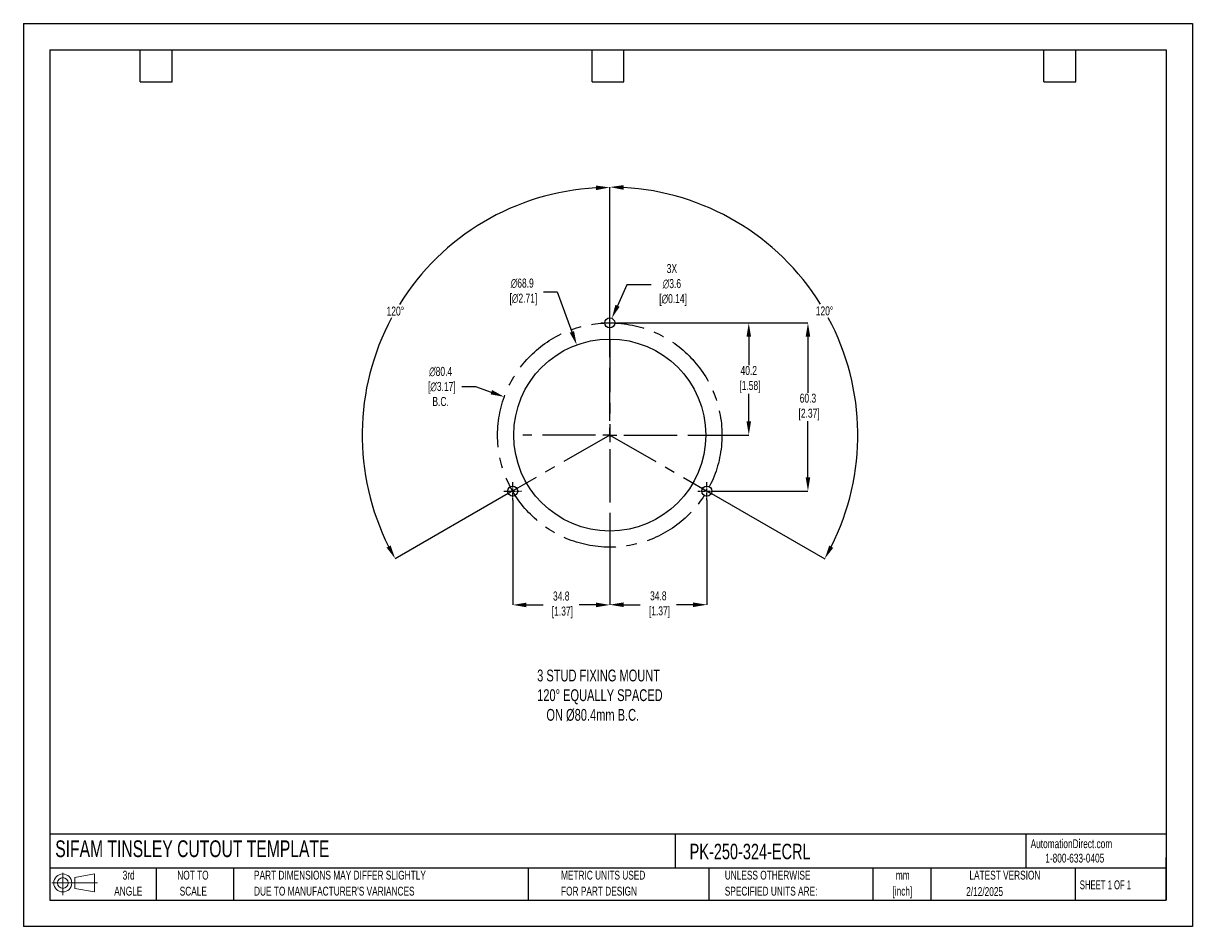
# Model space of a CAD drawing. Header units: millimetres. Extents: x 0 to 419, y 0 to 324.
import ezdxf

# ---------------------------------------------------------------- set-up
doc = ezdxf.new("R2010")
doc.units = ezdxf.units.MM
doc.header["$LTSCALE"] = 1.5
doc.header["$PDSIZE"] = -1
doc.linetypes.add('CENTERX2', pattern=[20.32, 12.7, -2.54, 2.54, -2.54])
for name, color, linetype in [('1', 7, 'Continuous'), ('CENTER', 40, 'CENTERX2'), ('SLD-DEFPOINTS', 7, 'Continuous')]:
    doc.layers.add(name, color=color, linetype=linetype)
doc.layers.add('DIMENSIONS', color=140, linetype='Continuous', lineweight=25)
doc.layers.add('TEXT', color=140, linetype='Continuous', lineweight=25)
doc.styles.add('SLDTEXTSTYLE0', font='TXT', dxfattribs={"width": 0.7})
doc.styles.add('SLDTEXTSTYLE1', font='TXT', dxfattribs={"width": 0.65})
doc.dimstyles.new('SLDDIMSTYLE0', dxfattribs={"dimtxt": 3.237012, "dimasz": 4.953, "dimexe": 0, "dimexo": 0.0625, "dimgap": 0.809253, "dimtad": 0, "dimtih": 1, "dimtoh": 1, "dimrnd": 1e-09, "dimzin": 12, "dimdsep": 46, "dimtxsty": 'SLDTEXTSTYLE0', "dimsah": 1, "dimcen": 0, "dimadec": 0, "dimazin": 3, "dimtfac": 1, "dimtofl": 0, "dimtmove": 0, "dimatfit": 3, "dimfxl": 0, "dimfrac": 2, "dimtolj": 1, "dimtzin": 12, "dimarcsym": 0})

# ---------------------------------------------------------------- blocks, each defined once
blk = doc.blocks.new('Block11')
at = {"color": 7, "linetype": 'Continuous', "lineweight": 18}
for p, q in [((0, 4.32), (16.31, 4.32)), ((3.88, 7.97), (3.88, 0)), ((8.22, 6.25), (15.26, 7.55)), ((8.22, 2.39), (8.22, 6.25)), ((15.26, 7.55), (15.26, 1.1)), ((8.22, 2.39), (15.26, 1.1))]:
    blk.add_line(p, q, dxfattribs=at)
for radius in [3.23, 1.93]:
    blk.add_circle((3.88, 4.32), radius, dxfattribs=at)
blk = doc.blocks.new('Block12')
at = {"layer": 'SLD-DEFPOINTS'}
blk.add_blockref('Block11', (0, 0), dxfattribs=at)
blk = doc.blocks.new('SW_NOTE_0_1')
at = {"layer": 'TEXT', "color": 0, "linetype": 'CENTERX2', "lineweight": 18, "char_height": 3.175, "attachment_point": 2, "style": 'SLDTEXTSTYLE0'}
for s, insert in [('mm', (4.27, 4.09)), ('[inch]', (4.14, -1.64))]:
    blk.add_mtext(s, dxfattribs=dict(at, insert=insert))
blk = doc.blocks.new('SW_NOTE_0_2')
at = {"layer": 'TEXT', "color": 0, "linetype": 'CENTERX2', "lineweight": 18, "char_height": 3.175, "attachment_point": 1, "style": 'SLDTEXTSTYLE0'}
for s, insert in [('UNLESS OTHERWISE', (0, 4.09)), ('SPECIFIED UNITS ARE:', (0, -1.64))]:
    blk.add_mtext(s, dxfattribs=dict(at, insert=insert))
blk = doc.blocks.new('SW_NOTE_0_3')
at = {"layer": 'TEXT', "color": 0, "linetype": 'CENTERX2', "lineweight": 18, "char_height": 3.175, "attachment_point": 1, "style": 'SLDTEXTSTYLE0'}
for s, insert in [('PART DIMENSIONS MAY DIFFER SLIGHTLY', (0, 4.09)), ("DUE TO MANUFACTURER'S VARIANCES", (0, -1.64))]:
    blk.add_mtext(s, dxfattribs=dict(at, insert=insert))
blk = doc.blocks.new('SW_NOTE_0_4')
at = {"layer": 'TEXT', "color": 0, "linetype": 'CENTERX2', "lineweight": 18, "char_height": 3.175, "attachment_point": 2, "style": 'SLDTEXTSTYLE0'}
for s, insert in [('NOT TO', (7.89, 4.09)), ('SCALE', (8.03, -1.64))]:
    blk.add_mtext(s, dxfattribs=dict(at, insert=insert))
blk = doc.blocks.new('SW_NOTE_0_5')
at = {"layer": 'TEXT', "color": 0, "linetype": 'CENTERX2', "lineweight": 18, "char_height": 3.175, "attachment_point": 2, "style": 'SLDTEXTSTYLE0'}
for s, insert in [('3rd', (3.47, 4.09)), ('ANGLE', (3.33, -1.64))]:
    blk.add_mtext(s, dxfattribs=dict(at, insert=insert))
blk = doc.blocks.new('SW_NOTE_0_6')
at = {"layer": 'TEXT', "color": 0, "linetype": 'CENTERX2', "lineweight": 18, "char_height": 3.175, "attachment_point": 1, "style": 'SLDTEXTSTYLE0'}
for s, insert in [('METRIC UNITS USED', (0, 4.09)), ('FOR PART DESIGN', (0, -1.64))]:
    blk.add_mtext(s, dxfattribs=dict(at, insert=insert))
blk = doc.blocks.new('SW_CENTERMARKSYMBOL_0')
at = {"layer": 'CENTER', "color": 0}
for p, q in [((0, 5.08), (0, 31.2)), ((-5.08, 0), (-31.2, 0)), ((0, 0), (-2.54, 0)), ((0, 0), (0, 2.54)), ((0, 0), (0, -2.54)), ((0, 0), (2.54, 0)), ((5.08, 0), (31.2, 0)), ((0, -5.08), (0, -31.2))]:
    blk.add_line(p, q, dxfattribs=at)
blk = doc.blocks.new('*D23')
at = {"layer": 'Defpoints', "color": 0}
for p in [(213.38, 216.45), (248.18, 156.15), (281.22, 156.15)]:
    blk.add_point(p, dxfattribs=at)
at = {"layer": 'DIMENSIONS', "color": 0, "lineweight": -2}
for p, q in [((213.44, 216.45), (281.22, 216.45)), ((281.22, 211.5), (281.22, 191.43)), ((281.22, 161.11), (281.22, 181.18)), ((248.24, 156.15), (281.22, 156.15))]:
    blk.add_line(p, q, dxfattribs=at)
at = {"layer": 'DIMENSIONS', "color": 0}
for points in [[(280.4, 211.5), (282.05, 211.5), (281.22, 216.45)], [(280.4, 161.11), (282.05, 161.11), (281.22, 156.15)]]:
    blk.add_solid(points, dxfattribs=at)
at = {"layer": 'DIMENSIONS', "color": 0, "insert": (281.22, 186.3), "char_height": 3.237, "attachment_point": 5, "style": 'SLDTEXTSTYLE0'}
blk.add_mtext('\\A1;60.3\\P [2.37]', dxfattribs=at)
blk = doc.blocks.new('*D24')
at = {"layer": 'Defpoints', "color": 0}
for p in [(213.38, 216.45), (241.38, 176.25), (260.01, 176.25)]:
    blk.add_point(p, dxfattribs=at)
at = {"layer": 'DIMENSIONS', "color": 0, "lineweight": -2}
for p, q in [((213.44, 216.45), (248.45, 216.45)), ((251.49, 216.45), (260.01, 216.45)), ((260.01, 211.5), (260.01, 201.34)), ((260.01, 181.21), (260.01, 191.09)), ((241.44, 176.25), (260.01, 176.25))]:
    blk.add_line(p, q, dxfattribs=at)
at = {"layer": 'DIMENSIONS', "color": 0}
for points in [[(259.19, 211.5), (260.84, 211.5), (260.01, 216.45)], [(259.19, 181.21), (260.84, 181.21), (260.01, 176.25)]]:
    blk.add_solid(points, dxfattribs=at)
at = {"layer": 'DIMENSIONS', "color": 0, "insert": (260.01, 196.22), "char_height": 3.237, "attachment_point": 5, "style": 'SLDTEXTSTYLE0'}
blk.add_mtext('\\A1;40.2\\P [1.58]', dxfattribs=at)
blk = doc.blocks.new('*D28')
at = {"layer": 'Defpoints', "color": 0}
for p in [(153.14, 244.27), (210.19, 207.25), (210.19, 176.25), (210.19, 176.25), (173.81, 155.29)]:
    blk.add_point(p, dxfattribs=at)
at = {"layer": 'DIMENSIONS', "color": 0, "lineweight": -2}
for p, q in [((210.19, 207.32), (210.19, 265.03)), ((173.75, 155.26), (133.27, 131.93))]:
    blk.add_line(p, q, dxfattribs=at)
for start, end in [(93.1972, 148.1485), (151.7693, 206.7537)]:
    blk.add_arc((210.19, 176.25), 88.77, start, end, dxfattribs=at)
at = {"layer": 'DIMENSIONS', "color": 0}
for points in [[(205.21, 265.71), (205.26, 264.06), (210.19, 265.03)], [(131.64, 136.68), (130.19, 135.9), (133.27, 131.93)]]:
    blk.add_solid(points, dxfattribs=at)
at = {"layer": 'DIMENSIONS', "color": 0, "insert": (133.33, 220.67), "char_height": 3.237, "attachment_point": 5, "style": 'SLDTEXTSTYLE0'}
blk.add_mtext('\\A1;120°', dxfattribs=at)
blk = doc.blocks.new('*D29')
at = {"layer": 'Defpoints', "color": 0}
for p in [(210.19, 207.25), (297.74, 191.74), (210.19, 176.25), (210.19, 176.25), (246.57, 155.29)]:
    blk.add_point(p, dxfattribs=at)
at = {"layer": 'DIMENSIONS', "color": 0, "lineweight": -2}
for p, q in [((210.19, 207.32), (210.19, 265.16)), ((246.62, 155.26), (287.22, 131.87))]:
    blk.add_line(p, q, dxfattribs=at)
for start, end in [(31.8486, 86.8077), (333.2414, 28.2334)]:
    blk.add_arc((210.19, 176.25), 88.91, start, end, dxfattribs=at)
at = {"layer": 'DIMENSIONS', "color": 0}
for points in [[(215.11, 264.2), (215.16, 265.85), (210.19, 265.16)], [(290.3, 135.83), (288.85, 136.62), (287.22, 131.87)]]:
    blk.add_solid(points, dxfattribs=at)
at = {"layer": 'DIMENSIONS', "color": 0, "insert": (287.16, 220.74), "char_height": 3.237, "attachment_point": 5, "style": 'SLDTEXTSTYLE0'}
blk.add_mtext('\\A1;120°', dxfattribs=at)
blk = doc.blocks.new('*D31')
at = {"layer": 'Defpoints', "color": 0}
for p in [(198.33, 208.57), (222.04, 143.93)]:
    blk.add_point(p, dxfattribs=at)
at = {"layer": 'DIMENSIONS', "color": 0, "lineweight": -2}
for p, q in [((186.42, 227.55), (191.37, 227.55)), ((191.37, 227.55), (196.63, 213.22))]:
    blk.add_line(p, q, dxfattribs=at)
at = {"layer": 'DIMENSIONS', "color": 0}
blk.add_solid([(197.4, 213.51), (195.85, 212.94), (198.33, 208.57)], dxfattribs=at)
at = {"layer": 'DIMENSIONS', "color": 0, "insert": (178.81, 227.55), "char_height": 3.237, "attachment_point": 5, "style": 'SLDTEXTSTYLE0'}
blk.add_mtext('\\A1;∅68.9\\P [∅2.71]', dxfattribs=at)
blk = doc.blocks.new('*D32')
at = {"layer": 'Defpoints', "color": 0}
for p in [(210.92, 218.1), (209.45, 214.81)]:
    blk.add_point(p, dxfattribs=at)
at = {"layer": 'DIMENSIONS', "color": 0, "lineweight": -2}
for p, q in [((216.32, 230.08), (212.96, 222.61)), ((225.05, 230.08), (216.32, 230.08))]:
    blk.add_line(p, q, dxfattribs=at)
at = {"layer": 'DIMENSIONS', "color": 0}
blk.add_solid([(212.2, 222.95), (213.71, 222.27), (210.92, 218.1)], dxfattribs=at)
at = {"layer": 'DIMENSIONS', "color": 0, "insert": (232.46, 230.08), "char_height": 3.237, "attachment_point": 5, "style": 'SLDTEXTSTYLE0'}
blk.add_mtext('\\A1;3X\\P∅3.6\\P [∅0.14]', dxfattribs=at)
blk = doc.blocks.new('*D33')
at = {"layer": 'Defpoints', "color": 0}
for p in [(172.39, 189.94), (247.98, 162.57)]:
    blk.add_point(p, dxfattribs=at)
at = {"layer": 'DIMENSIONS', "color": 0, "lineweight": -2}
for p, q in [((157.17, 193.66), (162.12, 193.66)), ((162.12, 193.66), (167.73, 191.63))]:
    blk.add_line(p, q, dxfattribs=at)
at = {"layer": 'DIMENSIONS', "color": 0}
blk.add_solid([(168.01, 192.4), (167.45, 190.85), (172.39, 189.94)], dxfattribs=at)
at = {"layer": 'DIMENSIONS', "color": 0, "insert": (149.56, 193.66), "char_height": 3.237, "attachment_point": 5, "style": 'SLDTEXTSTYLE0'}
blk.add_mtext('\\A1;∅80.4\\P [∅3.17]\\PB.C.', dxfattribs=at)
blk = doc.blocks.new('*D35')
at = {"layer": 'Defpoints', "color": 0}
for p in [(244.99, 152.96), (210.19, 145.06), (210.19, 115.42)]:
    blk.add_point(p, dxfattribs=at)
at = {"layer": 'DIMENSIONS', "color": 0, "lineweight": -2}
for p, q in [((244.99, 152.9), (244.99, 115.42)), ((210.19, 145), (210.19, 115.42)), ((215.14, 115.42), (221.11, 115.42)), ((240.03, 115.42), (234.06, 115.42))]:
    blk.add_line(p, q, dxfattribs=at)
at = {"layer": 'DIMENSIONS', "color": 0}
for points in [[(215.14, 116.24), (215.14, 114.59), (210.19, 115.42)], [(240.03, 116.24), (240.03, 114.59), (244.99, 115.42)]]:
    blk.add_solid(points, dxfattribs=at)
at = {"layer": 'DIMENSIONS', "color": 0, "insert": (227.59, 115.42), "char_height": 3.237, "attachment_point": 5, "style": 'SLDTEXTSTYLE0'}
blk.add_mtext('\\A1;34.8\\P [1.37]', dxfattribs=at)
blk = doc.blocks.new('*D36')
at = {"layer": 'Defpoints', "color": 0}
for p in [(175.39, 152.96), (210.19, 145.06), (210.19, 115.35)]:
    blk.add_point(p, dxfattribs=at)
at = {"layer": 'DIMENSIONS', "color": 0, "lineweight": -2}
for p, q in [((175.39, 152.9), (175.39, 115.35)), ((210.19, 145), (210.19, 115.35)), ((180.34, 115.35), (186.31, 115.35)), ((205.23, 115.35), (199.26, 115.35))]:
    blk.add_line(p, q, dxfattribs=at)
at = {"layer": 'DIMENSIONS', "color": 0}
for points in [[(180.34, 116.17), (180.34, 114.52), (175.39, 115.35)], [(205.23, 116.17), (205.23, 114.52), (210.19, 115.35)]]:
    blk.add_solid(points, dxfattribs=at)
at = {"layer": 'DIMENSIONS', "color": 0, "insert": (192.79, 115.35), "char_height": 3.237, "attachment_point": 5, "style": 'SLDTEXTSTYLE0'}
blk.add_mtext('\\A1;34.8\\P [1.37]', dxfattribs=at)

msp = doc.modelspace()

# ---------------------------------------------------------------- linework, layer by layer
at = {"color": 7, "linetype": 'Continuous'}
for p, q in [((0.004, 323.854), (0.004, 0.004)), ((0.004, 323.854), (419.104, 323.854)), ((419.104, 323.854), (419.104, 0.004)), ((419.104, 0.004), (0.004, 0.004))]:
    msp.add_line(p, q, dxfattribs=at)
at = {"layer": '1', "color": 1, "linetype": 'Continuous'}
for centre, radius in [((210.185, 216.454), 1.8), ((210.185, 176.254), 34.425), ((175.385, 156.154), 1.8), ((244.985, 156.154), 1.8)]:
    msp.add_circle(centre, radius, dxfattribs=at)
at = {"layer": 'CENTER', "ltscale": 0.05}
for p, q in [((210.185, 213.264), (210.185, 219.644)), ((206.995, 216.454), (213.375, 216.454)), ((175.385, 152.964), (175.385, 159.344)), ((244.985, 152.964), (244.985, 159.344)), ((172.195, 156.154), (178.575, 156.154)), ((241.795, 156.154), (248.175, 156.154))]:
    msp.add_line(p, q, dxfattribs=at)
at = {"layer": 'CENTER'}
for p, q in [((210.185, 210.679), (210.185, 176.254)), ((210.185, 176.254), (173.805, 155.291)), ((210.185, 176.254), (246.565, 155.291))]:
    msp.add_line(p, q, dxfattribs=at)
msp.add_circle((210.185, 176.254), 40.2, dxfattribs=at)
at = {"layer": 'TEXT'}
for p, q in [((9.525, 314.325), (409.575, 314.325)), ((9.525, 314.325), (9.525, 9.525)), ((41.91, 302.895), (41.91, 314.325)), ((53.34, 302.895), (53.34, 314.325)), ((203.835, 302.895), (203.835, 314.325)), ((215.265, 302.895), (215.265, 314.325)), ((365.76, 302.895), (365.76, 314.325)), ((377.19, 302.895), (377.19, 314.325)), ((409.575, 314.325), (409.575, 9.525)), ((41.91, 302.895), (53.34, 302.895)), ((203.835, 302.895), (215.265, 302.895)), ((365.76, 302.895), (377.19, 302.895)), ((409.575, 33.189), (9.525, 33.189)), ((233.638, 33.189), (233.638, 20.955)), ((359.363, 33.189), (359.363, 20.955)), ((409.575, 9.525), (409.575, 24.765)), ((409.575, 20.955), (9.525, 20.955)), ((47.625, 20.955), (47.625, 9.525)), ((75.317, 20.955), (75.317, 9.525)), ((180.97, 20.955), (180.97, 9.525)), ((245.67, 20.955), (245.67, 9.525)), ((304.536, 20.955), (304.536, 9.525)), ((325.218, 20.955), (325.218, 9.525)), ((377.023, 20.955), (377.023, 9.525)), ((9.525, 9.525), (409.575, 9.525))]:
    msp.add_line(p, q, dxfattribs=at)

# ---------------------------------------------------------------- block references
at = {"layer": 'CENTER'}
msp.add_blockref('SW_CENTERMARKSYMBOL_0', (210.185, 176.254), dxfattribs=at)
at = {"layer": 'SLD-DEFPOINTS'}
msp.add_blockref('Block12', (10.257, 11.331), dxfattribs=at)
at = {"layer": 'TEXT', "linetype": 'CENTERX2', "lineweight": 18}
for name, p in [('SW_NOTE_0_5', (34.271, 15.953)), ('SW_NOTE_0_4', (52.886, 15.953)), ('SW_NOTE_0_3', (82.679, 15.953)), ('SW_NOTE_0_6', (192.718, 15.953)), ('SW_NOTE_0_2', (251.412, 15.953)), ('SW_NOTE_0_1', (310.929, 15.949))]:
    msp.add_blockref(name, p, dxfattribs=at)

# ---------------------------------------------------------------- texts
at = {"layer": 'DIMENSIONS', "insert": (184.165, 92.16), "char_height": 4.23333, "attachment_point": 1, "style": 'SLDTEXTSTYLE0'}
msp.add_mtext_dynamic_manual_height_columns('3 STUD FIXING MOUNT\\P120%%D EQUALLY SPACED\\P   ON %%C80.4mm B.C.', width=99.50754, gutter_width=21.167, heights=[0], dxfattribs=at)
at = {"layer": 'TEXT', "linetype": 'CENTERX2', "lineweight": 25, "attachment_point": 1, "style": 'SLDTEXTSTYLE0'}
for s, insert, char_height in [('SIFAM TINSLEY CUTOUT TEMPLATE', (11.42, 30.931), 6), ('PK-250-324-ECRL', (238.812, 29.714), 5.55625)]:
    msp.add_mtext(s, dxfattribs=dict(at, insert=insert, char_height=char_height))
at = {"layer": 'TEXT', "linetype": 'CENTERX2', "lineweight": 18, "char_height": 3.175}
for s, insert, attachment_point, style in [('AutomationDirect.com', (361.042, 31.315), 1, 'SLDTEXTSTYLE0'), ('1-800-633-0405', (366.287, 26.156), 1, 'SLDTEXTSTYLE0'), ('LATEST VERSION', (351.828, 20.046), 2, 'SLDTEXTSTYLE0'), ('2/12/2025', (344.552, 14.161), 2, 'SLDTEXTSTYLE0'), ('SHEET 1 OF 1', (378.662, 16.577), 1, 'SLDTEXTSTYLE1')]:
    msp.add_mtext(s, dxfattribs=dict(at, insert=insert, attachment_point=attachment_point, style=style))

# ---------------------------------------------------------------- dimensions: what is measured, and where the dimension line sits
at = {"layer": 'DIMENSIONS'}
for base, line1, picture, middle in [((153.144, 244.273), ((210.185, 176.254), (173.805, 155.291)), '*D28', (133.326, 220.673)), ((297.735, 191.743), ((210.185, 176.254), (246.565, 155.291)), '*D29', (287.164, 220.742))]:
    dim = msp.add_angular_dim_2l(base=base, line1=line1, line2=((210.185, 207.254), (210.185, 176.254)), dimstyle='SLDDIMSTYLE0', dxfattribs=at)
    dim.commit()
    dim.dimension.update_dxf_attribs({"geometry": picture, "text_midpoint": middle})
for p1, p2, text, picture, middle in [((209.446, 214.813), (210.924, 218.095), '3X\\P<>\\P[]', '*D32', (232.465, 230.075)), ((247.983, 162.566), (172.388, 189.942), '<>\\P[]\\PB.C.', '*D33', (149.564, 193.659))]:
    dim = msp.add_diameter_dim_2p(p1=p1, p2=p2, text=text, dimstyle='SLDDIMSTYLE0', dxfattribs=at)
    dim.commit()
    dim.dimension.update_dxf_attribs({"geometry": picture, "text_midpoint": middle, "dimtype": 163})
dim = msp.add_diameter_dim_2p(p1=(222.0381, 143.9338), p2=(198.3325, 208.5741), text='<>\\P[]', dimstyle='SLDDIMSTYLE0', override={"dimdec": 1}, dxfattribs=at)
dim.commit()
dim.dimension.update_dxf_attribs({"geometry": '*D31', "text_midpoint": (178.8119, 227.5543), "dimtype": 163})
dim = msp.add_linear_dim(base=(281.221, 156.154), p1=(213.375, 216.454), p2=(248.175, 156.154), angle=90, text='<>\\P[]', dimstyle='SLDDIMSTYLE0', dxfattribs=at)
dim.commit()
dim.dimension.update_dxf_attribs({"geometry": '*D23', "text_midpoint": (281.221, 186.304)})
dim = msp.add_linear_dim(base=(260.013, 176.254), p1=(213.375, 216.454), p2=(241.381, 176.254), angle=90, text='<>\\P[]', dimstyle='SLDDIMSTYLE0', override={"dimdec": 1, "dimzin": 4}, dxfattribs=at)
dim.commit()
dim.dimension.update_dxf_attribs({"geometry": '*D24', "text_midpoint": (260.013, 196.215), "dimtype": 160})
for base, p1, picture, middle in [((210.185, 115.349), (175.385, 152.964), '*D36', (192.785, 115.349)), ((210.185, 115.416), (244.985, 152.964), '*D35', (227.585, 115.416))]:
    dim = msp.add_linear_dim(base=base, p1=p1, p2=(210.185, 145.058), text='<>\\P[]', dimstyle='SLDDIMSTYLE0', dxfattribs=at)
    dim.commit()
    dim.dimension.update_dxf_attribs({"geometry": picture, "text_midpoint": middle})

doc.saveas('drawing.dxf')
